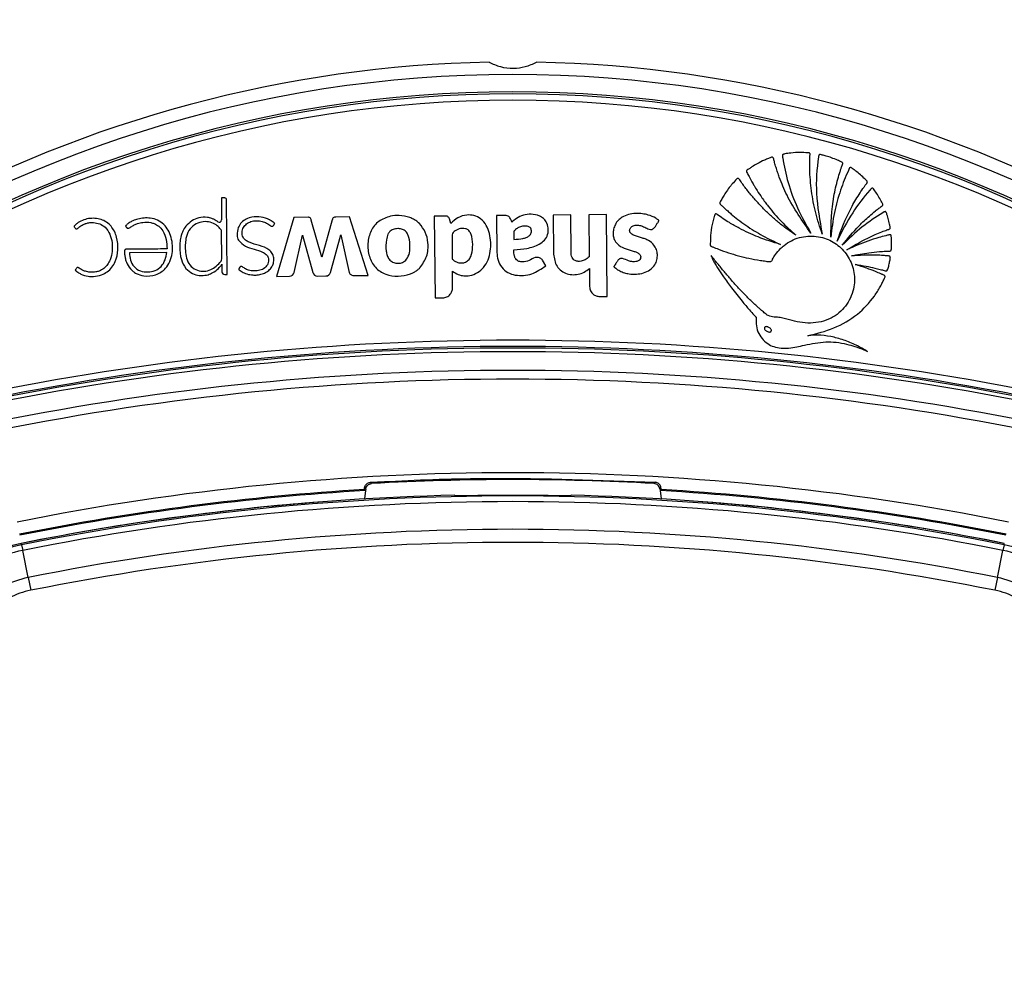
# Model space of a CAD drawing. Header units: millimetres. Extents: x 20 to 26059, y 28 to 17777.
# Tile 64 of 90: x 9019 to 9177, y 13317 to 13471. Entities that reach past the tile are written whole.
import ezdxf

# ---------------------------------------------------------------- set-up
doc = ezdxf.new("R2010")
doc.units = ezdxf.units.MM
doc.header["$LTSCALE"] = 2
doc.layers.add('COMPONENT_GEOMETRY', color=7, linetype='Continuous')
doc.styles.add('SLDTEXTSTYLE0', font='TXT', dxfattribs={"width": 0.75})
doc.dimstyles.new('SLDDIMSTYLE0', dxfattribs={"dimtxt": 150, "dimasz": 6.604, "dimexe": 0, "dimexo": 0.0625, "dimgap": 37.5, "dimtad": 0, "dimtih": 1, "dimtoh": 1, "dimdec": 0, "dimrnd": 1e-09, "dimzin": 12, "dimdsep": 46, "dimtxsty": 'SLDTEXTSTYLE0', "dimsah": 1, "dimcen": 0.09, "dimadec": 0, "dimazin": 3, "dimtfac": 1, "dimtdec": 0, "dimtofl": 0, "dimtmove": 0, "dimatfit": 3, "dimfxl": 1, "dimfrac": 2, "dimtolj": 1, "dimtzin": 12, "dimarcsym": 0})

# ---------------------------------------------------------------- blocks, each defined once
blk = doc.blocks.new('_D')
at = {"layer": 'COMPONENT_GEOMETRY', "color": 7}
for p, q in [((8742.94, 17777.25), (8697.24, 17777.25)), ((8697.24, 17777.25), (8697.24, 17539.12)), ((9453.98, 17777.25), (9499.68, 17777.25)), ((9499.68, 17777.25), (9499.68, 17539.12)), ((2197.17, 13286.24), (2197.17, 17567.56)), ((15999.75, 13309.49), (15999.75, 17567.56)), ((2197.17, 17561.21), (8625.04, 17561.21)), ((15999.75, 17561.21), (9571.88, 17561.21)), ((8697.24, 17539.12), (8742.94, 17539.12)), ((9499.68, 17539.12), (9453.98, 17539.12))]:
    blk.add_line(p, q, dxfattribs=at)
for points in [[(2197.17, 17561.21), (2203.77, 17560.19), (2203.77, 17562.22)], [(15999.75, 17561.21), (15993.15, 17562.22), (15993.15, 17560.19)]]:
    blk.add_solid(points, dxfattribs=at)
at = {"layer": 'COMPONENT_GEOMETRY', "color": 7, "char_height": 150, "attachment_point": 1, "style": 'SLDTEXTSTYLE0'}
for s, insert in [('22\'7.70"', (8742.94, 17732.48)), ('6901mm', (8689.29, 17508.06))]:
    blk.add_mtext(s, dxfattribs=dict(at, insert=insert))

msp = doc.modelspace()

# ---------------------------------------------------------------- linework, layer by layer
at = {"color": 7, "linetype": 'Continuous', "lineweight": 25}
for p, q in [((9051.71, 13442.61), (9051.74, 13439.08)), ((9052.26, 13442.61), (9051.71, 13442.61)), ((9052.66, 13430.34), (9052.55, 13442.33)), ((9063.33, 13439.5), (9060.54, 13430.04)), ((9065.62, 13439.52), (9063.33, 13439.5)), ((9067.85, 13433.11), (9066.13, 13439.05)), ((9069.48, 13439.08), (9067.85, 13433.11)), ((9072.26, 13439.58), (9070.08, 13439.56)), ((9075.28, 13430.17), (9072.26, 13439.58)), ((9087.62, 13439.72), (9085.87, 13439.7)), ((9085.87, 13439.7), (9085.99, 13426.57)), ((9088.54, 13438.53), (9088.31, 13439.25)), ((9095.86, 13439.79), (9095.91, 13433.89)), ((9107.75, 13439.89), (9104.93, 13439.87)), ((9104.93, 13439.87), (9104.98, 13433.87)), ((9107.8, 13433.89), (9107.75, 13439.89)), ((9113.49, 13439.94), (9110.66, 13439.92)), ((9110.66, 13439.92), (9110.72, 13433.18)), ((9113.6, 13426.81), (9113.49, 13439.94)), ((9051.79, 13432.87), (9051.75, 13437.38)), ((9063.39, 13430.66), (9064.72, 13436.66)), ((9064.72, 13436.66), (9066.39, 13430.65)), ((9069.21, 13430.67), (9070.86, 13436.69)), ((9070.86, 13436.69), (9072.23, 13430.63)), ((9042.96, 13433.88), (9036.96, 13433.83)), ((9051.81, 13431.98), (9051.8, 13431.97)), ((9051.8, 13431.97), (9051.81, 13430.77)), ((9103.75, 13431.73), (9103.24, 13432.61)), ((9110.74, 13431.31), (9110.76, 13428.4)), ((9052.25, 13430.34), (9052.66, 13430.34)), ((9060.54, 13430.04), (9062.65, 13430.06)), ((9067.13, 13430.09), (9068.48, 13430.1)), ((9073.02, 13430.15), (9075.28, 13430.17)), ((9088.79, 13428.2), (9088.77, 13430.88)), ((9085.99, 13426.57), (9087.2, 13426.58)), ((9112.4, 13426.8), (9113.6, 13426.81)), ((9074.83, 13395.66), (9074.66, 13394.32)), ((9074.68, 13395.83), (9074.83, 13395.66)), ((9074.86, 13395.92), (9074.83, 13395.66)), ((9089.19, 13394.85), (9089.12, 13394.92)), ((9107.8, 13394.92), (9107.73, 13394.85)), ((9122.06, 13395.92), (9122.09, 13395.66)), ((9122.24, 13395.83), (9122.09, 13395.66)), ((9122.09, 13395.66), (9122.26, 13394.32)), ((9019.67, 13386.97), (9019.62, 13387.19)), ((9019.67, 13386.97), (9019.85, 13386.07)), ((9177.25, 13386.97), (9177.07, 13386.07)), ((9177.25, 13386.97), (9177.3, 13387.19)), ((9020.72, 13381.71), (9019.85, 13386.07)), ((9176.2, 13381.71), (9177.07, 13386.07)), ((9020.72, 13381.71), (9021.13, 13379.67)), ((9176.2, 13381.71), (9175.79, 13379.67))]:
    msp.add_line(p, q, dxfattribs=at)
at = {"color": 7, "linetype": 'Continuous', "lineweight": 25, "flags": 128}
for points in [[(9075.62, 13396.99), (9075.65, 13396.95), (9075.77, 13396.82), (9075.8, 13396.79)], [(9121.3, 13396.99), (9121.27, 13396.95), (9121.15, 13396.82), (9121.12, 13396.79)], [(9074.86, 13395.92), (9074.77, 13396.02), (9074.69, 13396.1)], [(9122.06, 13395.92), (9122.15, 13396.02), (9122.23, 13396.1)]]:
    msp.add_lwpolyline(points, dxfattribs=at)
at = {"color": 7, "linetype": 'Continuous', "lineweight": 25}
for centre, radius, start, end in [((9098.46, 13264.43), 200, 91.0906, 118.9094), ((9098.46, 13264.43), 200, 61.0906, 88.9094), ((9098.46, 13264.43), 198, 20.8585, 159.1415), ((9098.46, 13264.43), 195.2, 21.1724, 158.8276), ((9052.26, 13442.32), 0.288, 0.5, 90.5), ((9051.36, 13439.08), 0.374, 234.5556, 0.5), ((9080.54, 13435.48), 4.22, 45.8724, 50.6271), ((9051.13, 13432.86), 0.662, 322.5879, 0.5), ((9048.56, 13433.83), 3.68, 263.1808, 269.4949), ((9052.24, 13430.77), 0.431, 180.5, 270.5), ((9062.64, 13430.83), 0.767, 270.5, 347.5348), ((9067.12, 13430.86), 0.766, 195.5361, 270.5), ((9068.47, 13430.87), 0.769, 270.5, 344.715), ((9080.4, 13434.65), 4.53, 297.806, 301.2072), ((9098.46, 12995.03), 424.76, 78.6328, 101.3672), ((9098.46, 12995.03), 423.76, 78.6328, 101.3672), ((9098.46, 12995.03), 423.51, 78.6328, 101.3672), ((9098.46, 12995.03), 422.92, 78.6328, 101.3672), ((9098.46, 12995.03), 419.92, 78.6328, 101.3672), ((9098.46, 12995.03), 418.51, 78.6328, 101.3672), ((9098.46, 12995.03), 403.5, 78.6328, 101.3672), ((9098.46, 12996.03), 401.4, 86.7638, 93.2362), ((9098.46, 12995.03), 401.5, 93.396, 101.3672), ((9098.46, 12995.03), 401.33, 93.3753, 101.3672), ((9098.46, 12995.03), 400, 91.3375, 101.3672), ((9098.46, 12995.03), 399.78, 78.6328, 101.3672), ((9098.46, 12995.03), 399.86, 89.2454, 90.7546), ((9098.46, 12995.03), 400, 78.6328, 88.6625), ((9098.46, 12995.03), 401.33, 78.6328, 86.6247), ((9098.46, 12995.03), 401.5, 78.6328, 86.604), ((9098.46, 12995.03), 400, 94.1474, 101.3672), ((9098.46, 12995.03), 398.86, 78.6328, 101.3672), ((9098.46, 12995.03), 400, 78.6328, 85.8526), ((9098.46, 12995.03), 394.42, 78.6328, 101.3672), ((9023.56, 13367.58), 20, 101.3672, 135), ((9023.56, 13367.58), 19.78, 101.3672, 135), ((9098.46, 12995.03), 392.33, 78.6328, 101.3672), ((9173.36, 13367.58), 19.78, 45, 78.6328), ((9023.56, 13367.58), 18.86, 101.3672, 135), ((9173.36, 13367.58), 18.86, 45, 78.6328), ((9023.56, 13367.58), 14.42, 101.3672, 135), ((9173.36, 13367.58), 14.42, 45, 78.6328), ((9023.56, 13367.58), 12.33, 101.3672, 135), ((9173.36, 13367.58), 12.33, 45, 78.6328)]:
    msp.add_arc(centre, radius, start, end, dxfattribs=at)
at = {"color": 8, "linetype": 'Continuous', "lineweight": 25}
for radius, start, end in [(194.87, 21.2097, 158.7903), (193.87, 21.3244, 158.6756)]:
    msp.add_arc((9098.46, 13264.43), radius, start, end, dxfattribs=at)
at = {"color": 7, "linetype": 'Continuous', "lineweight": 25}
for points, knots in [([(9094.65, 13464.4), (9095.24, 13464.13), (9096.42, 13463.59), (9098.49, 13463.35), (9100.55, 13463.61), (9101.68, 13464.13), (9102.27, 13464.4)], [0, 0, 0, 0, 0.25434, 0.510225, 0.74435, 1, 1, 1, 1]), ([(9146.27, 13436.99), (9144.89, 13438.95), (9142.9, 13441.77), (9141.47, 13445.22), (9140.93, 13446.73), (9140.68, 13447.51), (9140.44, 13448.22), (9140.36, 13448.73), (9140.26, 13449), (9140.2, 13449.11), (9140.08, 13449.16), (9139.83, 13449.11), (9139.43, 13448.92), (9138.64, 13448.62), (9137.76, 13448.17), (9136.93, 13447.69), (9136.41, 13447.31), (9136.08, 13447.14), (9135.96, 13446.98), (9135.93, 13446.85), (9136.08, 13446.52), (9136.39, 13445.98), (9136.77, 13445.27), (9137.21, 13444.52), (9137.73, 13443.67), (9138.47, 13442.55), (9139.72, 13440.86), (9141.49, 13438.8), (9143.08, 13437.35), (9143.87, 13436.63)], [0, 0, 0, 0, 0.226718, 0.326617, 0.352803, 0.378996, 0.4052, 0.423578, 0.427974, 0.432067, 0.43542, 0.439009, 0.45551, 0.47762, 0.518825, 0.549936, 0.567789, 0.580796, 0.58381, 0.586672, 0.592895, 0.616517, 0.647493, 0.669087, 0.698685, 0.742291, 0.796477, 0.898237, 1, 1, 1, 1]), ([(9148.1, 13436.81), (9147.9, 13437.37), (9147.5, 13438.5), (9147.03, 13440.22), (9146.65, 13441.97), (9146.36, 13443.73), (9146.17, 13445.51), (9146.08, 13447.29), (9146.11, 13448.6), (9146.11, 13449.4), (9146.16, 13449.63), (9146.12, 13449.76), (9146.07, 13449.81), (9145.96, 13449.87), (9145.44, 13449.87), (9144.46, 13449.94), (9143.23, 13449.85), (9142.33, 13449.73), (9141.91, 13449.65), (9141.78, 13449.6), (9141.73, 13449.55), (9141.7, 13449.48), (9141.69, 13449.37), (9141.71, 13449.26), (9141.73, 13449.16), (9141.74, 13449.1), (9141.74, 13449.07), (9141.75, 13449.06), (9141.75, 13449.06), (9141.75, 13449.05), (9141.75, 13449.05), (9141.75, 13449.05), (9141.75, 13449.05), (9141.96, 13447.72), (9142.57, 13445), (9144.03, 13440.91), (9145.51, 13438.32), (9146.27, 13436.99)], [0, 0, 0, 0, 0.057426, 0.114826, 0.172211, 0.229592, 0.286977, 0.344377, 0.401806, 0.412893, 0.421478, 0.424076, 0.425858, 0.427738, 0.436262, 0.474569, 0.523369, 0.554574, 0.56231, 0.564903, 0.567089, 0.56915, 0.572812, 0.576881, 0.580591, 0.582187, 0.582872, 0.58317, 0.5833, 0.583357, 0.583382, 0.583393, 0.583398, 0.583402, 0.713102, 0.851978, 1, 1, 1, 1]), ([(9149.46, 13436.32), (9149.53, 13438.51), (9149.62, 13441.66), (9150.44, 13445.14), (9150.87, 13446.62), (9151.12, 13447.34), (9151.24, 13447.77), (9151.39, 13448.05), (9151.38, 13448.22), (9151.3, 13448.33), (9151.02, 13448.47), (9150.43, 13448.72), (9149.62, 13449.05), (9148.8, 13449.32), (9148.22, 13449.47), (9147.89, 13449.56), (9147.72, 13449.59), (9147.61, 13449.57), (9147.54, 13449.48), (9147.52, 13449.38), (9147.51, 13449.3), (9147.5, 13449.24), (9147.5, 13449.22), (9147.49, 13449.21), (9147.49, 13449.21), (9147.49, 13449.2), (9147.49, 13449.2), (9147.49, 13449.2), (9147.49, 13449.2), (9147.21, 13447.28), (9146.93, 13443.09), (9147.69, 13438.99), (9148.1, 13436.81)], [0, 0, 0, 0, 0.225553, 0.324918, 0.368667, 0.38586, 0.403056, 0.414898, 0.417663, 0.420662, 0.427984, 0.450147, 0.487433, 0.517652, 0.539746, 0.549342, 0.553137, 0.557092, 0.560365, 0.563982, 0.567438, 0.568972, 0.56964, 0.569931, 0.570059, 0.570115, 0.57014, 0.57015, 0.570155, 0.570159, 0.77153, 1, 1, 1, 1]), ([(9150.48, 13435.7), (9151.15, 13437.5), (9152.13, 13440.1), (9153.74, 13442.79), (9154.49, 13443.93), (9154.87, 13444.47), (9155.09, 13444.8), (9155.28, 13445), (9155.33, 13445.15), (9155.33, 13445.22), (9155.3, 13445.29), (9155.22, 13445.39), (9155.04, 13445.56), (9154.64, 13445.95), (9154.06, 13446.48), (9153.39, 13446.99), (9152.98, 13447.32), (9152.76, 13447.46), (9152.68, 13447.49), (9152.6, 13447.5), (9152.54, 13447.47), (9152.44, 13447.38), (9152.38, 13447.24), (9152.33, 13447.11), (9152.31, 13447.06), (9152.3, 13447.04), (9152.3, 13447.03), (9152.3, 13447.03), (9152.3, 13447.02), (9152.3, 13447.02), (9152.3, 13447.02), (9152.3, 13447.02), (9151.82, 13446), (9150.95, 13443.79), (9149.94, 13440.21), (9149.62, 13437.65), (9149.46, 13436.32)], [0, 0, 0, 0, 0.221218, 0.318628, 0.361529, 0.378392, 0.39526, 0.406999, 0.409707, 0.412374, 0.415346, 0.417923, 0.427889, 0.443092, 0.483276, 0.518157, 0.540037, 0.544161, 0.547903, 0.550197, 0.552664, 0.555265, 0.565387, 0.569719, 0.571381, 0.572047, 0.572325, 0.572445, 0.572497, 0.57252, 0.57253, 0.572534, 0.572538, 0.702949, 0.845438, 1, 1, 1, 1]), ([(9143.87, 13436.63), (9143.39, 13436.96), (9142.44, 13437.61), (9141.08, 13438.67), (9139.77, 13439.81), (9138.53, 13441.01), (9137.34, 13442.28), (9136.25, 13443.62), (9135.35, 13444.73), (9134.93, 13445.51), (9134.69, 13445.73), (9134.63, 13445.76), (9134.55, 13445.76), (9134.45, 13445.72), (9134.12, 13445.44), (9133.79, 13444.99), (9133.23, 13444.34), (9132.74, 13443.69), (9132.33, 13443.05), (9132.06, 13442.59), (9131.89, 13442.27), (9131.72, 13442.03), (9131.64, 13441.83), (9131.67, 13441.71), (9131.78, 13441.53), (9132.09, 13441.3), (9132.48, 13440.93), (9132.97, 13440.49), (9133.65, 13439.9), (9134.62, 13439.12), (9136.26, 13437.92), (9138.52, 13436.5), (9140.44, 13435.6), (9141.4, 13435.15)], [0, 0, 0, 0, 0.05771, 0.11539, 0.173053, 0.230709, 0.288371, 0.346051, 0.403765, 0.431524, 0.433822, 0.435859, 0.437913, 0.441817, 0.446383, 0.480892, 0.497728, 0.531857, 0.561892, 0.573691, 0.585489, 0.597662, 0.603357, 0.606247, 0.609835, 0.624207, 0.643874, 0.663907, 0.689821, 0.734639, 0.787656, 0.89382, 1, 1, 1, 1]), ([(9151.31, 13435.06), (9152.19, 13436.12), (9153.54, 13437.77), (9155.4, 13439.51), (9156.49, 13440.41), (9157.15, 13440.96), (9157.57, 13441.21), (9157.76, 13441.39), (9157.8, 13441.45), (9157.82, 13441.5), (9157.82, 13441.56), (9157.78, 13441.66), (9157.69, 13441.85), (9157.45, 13442.3), (9157.09, 13442.96), (9156.64, 13443.61), (9156.37, 13444.01), (9156.25, 13444.15), (9156.2, 13444.19), (9156.15, 13444.2), (9156.09, 13444.2), (9155.98, 13444.15), (9155.89, 13444.04), (9155.81, 13443.93), (9155.77, 13443.89), (9155.76, 13443.87), (9155.75, 13443.87), (9155.75, 13443.86), (9155.75, 13443.86), (9155.75, 13443.86), (9155.75, 13443.86), (9155.75, 13443.86), (9154.74, 13442.73), (9152.73, 13440.15), (9151.26, 13437.25), (9150.48, 13435.7)], [0, 0, 0, 0, 0.181563, 0.281452, 0.336766, 0.368324, 0.39543, 0.400295, 0.402717, 0.404776, 0.406735, 0.41078, 0.419527, 0.434462, 0.477332, 0.519899, 0.538335, 0.541449, 0.544399, 0.546346, 0.548841, 0.551627, 0.562442, 0.56711, 0.56892, 0.56965, 0.569956, 0.570088, 0.570146, 0.570171, 0.570182, 0.570187, 0.57019, 0.771132, 1, 1, 1, 1]), ([(9028.48, 13431.35), (9028.43, 13431.27), (9028.36, 13431.18), (9028.29, 13431.09), (9028.27, 13431.07), (9028.27, 13431.06), (9028.28, 13431.05), (9028.29, 13431.03), (9028.32, 13430.99), (9028.43, 13430.84), (9028.67, 13430.71), (9028.94, 13430.54), (9029.45, 13430.26), (9030.21, 13430.04), (9031.35, 13429.99), (9032.43, 13430.19), (9033.44, 13430.74), (9034.2, 13431.47), (9034.87, 13432.66), (9035.2, 13434.34), (9035.05, 13436.01), (9034.58, 13437.27), (9034.05, 13438.1), (9033.33, 13438.77), (9032.42, 13439.21), (9031.42, 13439.38), (9030.4, 13439.33), (9029.41, 13439.06), (9028.69, 13438.65), (9028.29, 13438.29), (9028.15, 13438.13), (9028.1, 13438.08), (9028.09, 13438.06), (9028.09, 13438.04), (9028.1, 13438.01), (9028.11, 13437.99), (9028.11, 13437.98)], [0, 0, 0, 0, 0.013801, 0.016309, 0.016862, 0.017297, 0.017787, 0.018454, 0.020081, 0.026141, 0.044837, 0.05882, 0.072542, 0.129721, 0.171602, 0.236719, 0.286435, 0.336148, 0.387409, 0.481555, 0.579331, 0.627313, 0.67415, 0.720688, 0.769122, 0.817333, 0.866732, 0.916036, 0.964251, 0.986047, 0.993384, 0.994808, 0.995814, 0.996801, 0.998078, 1, 1, 1, 1]), ([(9043, 13434.44), (9042.98, 13434.44), (9042.95, 13434.44), (9042.92, 13434.44), (9042.9, 13434.44), (9042.9, 13434.44), (9042.89, 13434.44), (9042.89, 13434.44), (9042.89, 13434.44), (9042.89, 13434.44), (9042.89, 13434.44), (9042.89, 13434.44), (9042.27, 13434.43), (9041.03, 13434.42), (9039.31, 13434.41), (9037.92, 13434.38), (9037.02, 13434.42), (9036.56, 13434.4), (9036.35, 13434.38), (9036.27, 13434.33), (9036.2, 13434.24), (9036.16, 13434.08), (9036.16, 13433.86), (9036.21, 13433.5), (9036.27, 13432.97), (9036.5, 13432.15), (9036.94, 13431.39), (9037.54, 13430.81), (9038.23, 13430.36), (9039.46, 13429.99), (9041.2, 13430.16), (9043.09, 13431.34), (9044, 13433.68), (9043.86, 13435.86), (9043.25, 13437.45), (9042.51, 13438.41), (9041.5, 13439.13), (9040.71, 13439.29), (9040.3, 13439.38)], [0, 0, 0, 0, 0.0022778, 0.00328, 0.003721, 0.003915, 0.0040004, 0.0040379, 0.0040545, 0.0040617, 0.0040649, 0.0040663, 0.0040674, 0.0748783, 0.1456891, 0.1999427, 0.2323334, 0.2483307, 0.2525712, 0.2558751, 0.2590766, 0.2656947, 0.2732394, 0.2849482, 0.3069046, 0.3337078, 0.381844, 0.4043597, 0.4271405, 0.4751879, 0.547705, 0.6194581, 0.7172187, 0.8161622, 0.8630659, 0.9082, 0.9530456, 1, 1, 1, 1]), ([(9040.3, 13439.38), (9039.97, 13439.4), (9039.3, 13439.44), (9038.36, 13439.26), (9037.57, 13438.99), (9037.04, 13438.72), (9036.72, 13438.49), (9036.55, 13438.33), (9036.43, 13438.22), (9036.37, 13438.15), (9036.35, 13438.12), (9036.34, 13438.1), (9036.35, 13438.09), (9036.37, 13438.06), (9036.44, 13438), (9036.49, 13437.9), (9036.58, 13437.81), (9036.67, 13437.74), (9036.82, 13437.74), (9037.01, 13437.81), (9037.3, 13438.02), (9037.71, 13438.31), (9038.35, 13438.56), (9039.24, 13438.76), (9040.16, 13438.74), (9041.02, 13438.49), (9041.73, 13438.1), (9042.47, 13437.24), (9042.92, 13435.95), (9042.97, 13434.94), (9043, 13434.44)], [0, 0, 0, 0, 0.0707812, 0.1417783, 0.2011489, 0.2480873, 0.2665077, 0.2848694, 0.296733, 0.3021906, 0.3037849, 0.304972, 0.306025, 0.3072576, 0.311101, 0.3266854, 0.3300873, 0.3386591, 0.3488658, 0.3604428, 0.3810578, 0.4247693, 0.4664145, 0.5268756, 0.6175097, 0.6574913, 0.7165995, 0.7865659, 0.8925853, 1, 1, 1, 1]), ([(9051.15, 13438.78), (9050.97, 13438.9), (9050.66, 13439.12), (9050.09, 13439.37), (9049.26, 13439.55), (9048.12, 13439.51), (9046.91, 13438.99), (9046.32, 13438.4), (9046.03, 13438.11)], [0, 0, 0, 0, 0.116144, 0.197588, 0.324338, 0.564652, 0.784003, 1, 1, 1, 1]), ([(9054.68, 13431.49), (9054.61, 13431.41), (9054.54, 13431.33), (9054.5, 13431.22), (9054.5, 13431.2), (9054.51, 13431.16), (9054.54, 13431.12), (9054.66, 13431), (9055.01, 13430.79), (9055.63, 13430.44), (9056.45, 13430.26), (9057.3, 13430.23), (9058.07, 13430.34), (9058.83, 13430.61), (9059.46, 13431.07), (9059.9, 13431.67), (9060.12, 13432.33), (9060.14, 13433.03), (9059.9, 13433.75), (9059.16, 13434.53), (9057.81, 13435.02), (9056.49, 13435.32), (9055.59, 13435.81), (9055.1, 13436.34), (9054.98, 13437.12), (9055.21, 13437.89), (9055.74, 13438.5), (9056.45, 13438.87), (9057.25, 13438.99), (9058.05, 13438.93), (9058.81, 13438.68), (9059.34, 13438.37), (9059.64, 13438.11), (9059.78, 13438.06), (9059.87, 13438.06), (9059.98, 13438.09), (9060.08, 13438.19), (9060.15, 13438.33), (9060.22, 13438.43), (9060.27, 13438.49), (9060.27, 13438.51), (9060.27, 13438.52), (9060.27, 13438.53), (9060.24, 13438.56), (9060.17, 13438.63), (9059.98, 13438.76), (9059.77, 13438.91), (9059.58, 13439.03), (9059.5, 13439.08), (9059.46, 13439.1), (9059.44, 13439.11), (9059.43, 13439.11), (9059.43, 13439.11), (9059.43, 13439.11), (9059.43, 13439.11), (9059.43, 13439.11), (9059.01, 13439.34), (9058.08, 13439.63), (9056.77, 13439.62), (9055.7, 13439.28), (9054.89, 13438.73), (9054.58, 13438.17), (9054.43, 13437.88)], [0, 0, 0, 0, 0.01083, 0.011531, 0.012128, 0.013053, 0.015074, 0.017741, 0.031484, 0.057491, 0.093685, 0.119116, 0.147632, 0.17581, 0.203923, 0.229782, 0.253462, 0.2769, 0.303156, 0.330977, 0.388895, 0.451524, 0.474829, 0.496939, 0.525668, 0.553885, 0.580986, 0.608862, 0.637538, 0.665566, 0.693487, 0.721769, 0.731253, 0.7343, 0.737326, 0.740634, 0.746241, 0.75215, 0.757085, 0.759327, 0.75961, 0.759871, 0.760301, 0.760869, 0.764203, 0.770617, 0.785221, 0.791648, 0.794477, 0.795722, 0.796269, 0.79651, 0.796617, 0.796663, 0.796684, 0.796693, 0.7967, 0.84692, 0.89887, 0.932722, 0.965787, 1, 1, 1, 1]), ([(9066.13, 13439.05), (9066.11, 13439.13), (9066.07, 13439.26), (9065.95, 13439.42), (9065.79, 13439.51), (9065.68, 13439.52), (9065.62, 13439.52)], [0, 0, 0, 0, 0.3000962, 0.5583466, 0.7630865, 1, 1, 1, 1]), ([(9070.08, 13439.56), (9070, 13439.56), (9069.85, 13439.54), (9069.66, 13439.43), (9069.55, 13439.27), (9069.51, 13439.15), (9069.48, 13439.08)], [0, 0, 0, 0, 0.286326, 0.544838, 0.757768, 1, 1, 1, 1]), ([(9078.83, 13439.68), (9078.18, 13439.47), (9076.89, 13439.04), (9075.58, 13437.36), (9075.11, 13435.33), (9075.31, 13433.25), (9076.28, 13431.38), (9078.04, 13430.26), (9080.07, 13429.93), (9081.37, 13430.25), (9082.03, 13430.42)], [0, 0, 0, 0, 0.125115, 0.247908, 0.375235, 0.504206, 0.628862, 0.752358, 0.876174, 1, 1, 1, 1]), ([(9081.95, 13439.47), (9081.38, 13439.63), (9080.35, 13439.91), (9079.3, 13439.75), (9078.83, 13439.68)], [0, 0, 0, 0, 0.556174, 1, 1, 1, 1]), ([(9083.22, 13438.74), (9083, 13438.91), (9082.6, 13439.2), (9082.15, 13439.39), (9081.95, 13439.47)], [0, 0, 0, 0, 0.558522, 1, 1, 1, 1]), ([(9088.31, 13439.25), (9088.28, 13439.33), (9088.21, 13439.48), (9088.03, 13439.63), (9087.83, 13439.71), (9087.69, 13439.71), (9087.62, 13439.72)], [0, 0, 0, 0, 0.286382, 0.546973, 0.760274, 1, 1, 1, 1]), ([(9088.77, 13430.88), (9089.07, 13430.68), (9089.64, 13430.31), (9090.61, 13430.08), (9091.69, 13430.14), (9092.81, 13430.58), (9094.23, 13431.76), (9095.05, 13434.07), (9094.9, 13436.45), (9094.3, 13438.25), (9093.4, 13439.28), (9092.26, 13439.86), (9090.96, 13439.93), (9089.61, 13439.54), (9088.89, 13438.86), (9088.54, 13438.53)], [0, 0, 0, 0, 0.055258, 0.105084, 0.152353, 0.221467, 0.289225, 0.434772, 0.581097, 0.654681, 0.726143, 0.788399, 0.848465, 0.92497, 1, 1, 1, 1]), ([(9098.3, 13438.73), (9098.25, 13438.87), (9098.14, 13439.19), (9097.92, 13439.6), (9097.54, 13439.78), (9097.17, 13439.8), (9096.6, 13439.8), (9096.16, 13439.79), (9095.86, 13439.79)], [0, 0, 0, 0, 0.153808, 0.342505, 0.433346, 0.55862, 0.702766, 1, 1, 1, 1]), ([(9098.65, 13434.3), (9099.35, 13434.35), (9100.73, 13434.46), (9102.44, 13434.96), (9103.58, 13435.8), (9104.13, 13436.73), (9104.19, 13437.81), (9103.9, 13438.72), (9103.39, 13439.37), (9102.57, 13439.85), (9101.45, 13440.09), (9100.15, 13439.9), (9099.1, 13439.4), (9098.55, 13438.93), (9098.3, 13438.73)], [0, 0, 0, 0, 0.143245, 0.2863, 0.358562, 0.42973, 0.501653, 0.57333, 0.62118, 0.668883, 0.765222, 0.851094, 0.934425, 1, 1, 1, 1]), ([(9120.79, 13437.58), (9120.94, 13437.67), (9121.22, 13437.82), (9121.44, 13438.26), (9121.64, 13438.57), (9121.81, 13438.79), (9121.87, 13438.91), (9121.88, 13438.98), (9121.88, 13439.01), (9121.85, 13439.06), (9121.68, 13439.16), (9121.19, 13439.54), (9120.32, 13439.87), (9119.21, 13440.11), (9118.14, 13440.17), (9117.01, 13440), (9116.06, 13439.61), (9115.34, 13439.05), (9114.88, 13438.38), (9114.6, 13437.62), (9114.52, 13436.88), (9114.62, 13436.23), (9114.85, 13435.68), (9115.16, 13435.29), (9115.72, 13434.82), (9116.63, 13434.4), (9117.66, 13434.14), (9118.41, 13433.88), (9118.79, 13433.63), (9118.97, 13433.31), (9118.98, 13433.02), (9118.87, 13432.75), (9118.62, 13432.51), (9118.21, 13432.38), (9117.64, 13432.36), (9116.91, 13432.52), (9116.34, 13432.85), (9115.86, 13432.91), (9115.64, 13432.88), (9115.44, 13432.77), (9115.35, 13432.65), (9115.3, 13432.58)], [0, 0, 0, 0, 0.0226997, 0.0437807, 0.0651433, 0.0741256, 0.0817262, 0.0833343, 0.0846311, 0.0858322, 0.0903955, 0.1114956, 0.1724595, 0.2156944, 0.2679123, 0.3200274, 0.3712169, 0.4083671, 0.4448357, 0.4819066, 0.5187018, 0.5458623, 0.5728848, 0.5991847, 0.6140136, 0.6735535, 0.7353984, 0.7604841, 0.7834074, 0.7960694, 0.8098205, 0.8226733, 0.8348023, 0.8565729, 0.8796379, 0.9131136, 0.9588213, 0.9692333, 0.9789764, 0.9887696, 1, 1, 1, 1]), ([(9141.4, 13435.15), (9140.2, 13435.52), (9137.92, 13436.22), (9135.22, 13437.5), (9133.38, 13438.54), (9132.19, 13439.28), (9131.51, 13439.77), (9131.13, 13440.04), (9131.04, 13440.05), (9130.98, 13440.05), (9130.91, 13440), (9130.86, 13439.92), (9130.82, 13439.79), (9130.76, 13439.56), (9130.65, 13439.22), (9130.43, 13438.35), (9130.18, 13437.03), (9130.15, 13435.83), (9130.14, 13435.23)], [0, 0, 0, 0, 0.229182, 0.431712, 0.540852, 0.613251, 0.685771, 0.694462, 0.697028, 0.701156, 0.704891, 0.711452, 0.718649, 0.729129, 0.755851, 0.782573, 0.891294, 1, 1, 1, 1]), ([(9152.06, 13434.3), (9152.97, 13434.86), (9154.45, 13435.75), (9156.35, 13436.65), (9157.58, 13437.15), (9158.29, 13437.43), (9158.71, 13437.56), (9158.88, 13437.61), (9158.94, 13437.66), (9158.97, 13437.69), (9159, 13437.74), (9159.01, 13437.82), (9158.98, 13437.95), (9158.94, 13438.15), (9158.88, 13438.48), (9158.75, 13439.02), (9158.59, 13439.62), (9158.44, 13440.1), (9158.35, 13440.31), (9158.3, 13440.39), (9158.23, 13440.42), (9158.15, 13440.43), (9158.05, 13440.39), (9157.95, 13440.34), (9157.87, 13440.28), (9157.82, 13440.25), (9157.8, 13440.24), (9157.79, 13440.23), (9157.79, 13440.23), (9157.79, 13440.23), (9157.79, 13440.23), (9157.79, 13440.23), (9157.79, 13440.23), (9156.65, 13439.54), (9154.35, 13437.98), (9152.35, 13436.06), (9151.31, 13435.06)], [0, 0, 0, 0, 0.165667, 0.266279, 0.325785, 0.370092, 0.385201, 0.394149, 0.396289, 0.398331, 0.400329, 0.404851, 0.409546, 0.422041, 0.435842, 0.460922, 0.507787, 0.532654, 0.538534, 0.542969, 0.546556, 0.550022, 0.555764, 0.56218, 0.567863, 0.570218, 0.571206, 0.57163, 0.571814, 0.571894, 0.57193, 0.571945, 0.571952, 0.571957, 0.777413, 1, 1, 1, 1]), ([(9028.11, 13437.98), (9028.13, 13437.93), (9028.19, 13437.84), (9028.29, 13437.74), (9028.38, 13437.68), (9028.45, 13437.65), (9028.52, 13437.65), (9028.74, 13437.74), (9029.01, 13438.07), (9029.45, 13438.3), (9029.76, 13438.43), (9030.05, 13438.54), (9030.51, 13438.66), (9031.29, 13438.7), (9032.21, 13438.5), (9033.2, 13437.9), (9033.91, 13436.8), (9034.31, 13435), (9034.19, 13433.25), (9033.49, 13431.91), (9032.89, 13431.26), (9032.21, 13430.89), (9031.45, 13430.71), (9030.7, 13430.66), (9029.99, 13430.8), (9029.4, 13431.03), (9029.06, 13431.25), (9028.82, 13431.42), (9028.72, 13431.45), (9028.63, 13431.45), (9028.55, 13431.42), (9028.51, 13431.38), (9028.48, 13431.35)], [0, 0, 0, 0, 0.008624, 0.018953, 0.02374, 0.027843, 0.031655, 0.035641, 0.067719, 0.10168, 0.11926, 0.12583, 0.156243, 0.20015, 0.258125, 0.315789, 0.394168, 0.474602, 0.631312, 0.681431, 0.730794, 0.78158, 0.812629, 0.864562, 0.909188, 0.93568, 0.971569, 0.978811, 0.985365, 0.989607, 0.994273, 1, 1, 1, 1]), ([(9046.03, 13438.11), (9045.85, 13437.84), (9045.52, 13437.36), (9045.34, 13436.81), (9045.27, 13436.57)], [0, 0, 0, 0, 0.561458, 1, 1, 1, 1]), ([(9051.75, 13437.38), (9051.63, 13437.54), (9051.34, 13437.95), (9050.65, 13438.5), (9049.65, 13438.85), (9048.49, 13438.81), (9047.33, 13438.38), (9046.43, 13437.4), (9046, 13436.22), (9045.88, 13434.62), (9045.98, 13433.03), (9046.76, 13431.55), (9047.83, 13430.95), (9048.96, 13430.8), (9050.4, 13431.13), (9051.15, 13431.93), (9051.66, 13432.46)], [0, 0, 0, 0, 0.034153, 0.084197, 0.146831, 0.209046, 0.277499, 0.350173, 0.426189, 0.485064, 0.62209, 0.689836, 0.758159, 0.819726, 0.880121, 1, 1, 1, 1]), ([(9054.43, 13437.88), (9054.32, 13437.47), (9054.18, 13436.92), (9054.28, 13436.22), (9054.4, 13435.97), (9054.46, 13435.85)], [0, 0, 0, 0, 0.599205, 0.809031, 1, 1, 1, 1]), ([(9079.99, 13437.7), (9079.75, 13437.68), (9079.26, 13437.64), (9078.71, 13437.25), (9078.42, 13436.79), (9078.27, 13436.36), (9078.09, 13435.46), (9078.05, 13434.44), (9078.29, 13433.39), (9078.6, 13432.74), (9079.17, 13432.28), (9079.88, 13432.11), (9080.63, 13432.16), (9081.03, 13432.42), (9081.24, 13432.55)], [0, 0, 0, 0, 0.081417, 0.162242, 0.213218, 0.264533, 0.315638, 0.520136, 0.601386, 0.678843, 0.757651, 0.838975, 0.920888, 1, 1, 1, 1]), ([(9081.24, 13432.55), (9081.46, 13432.87), (9081.93, 13433.52), (9081.97, 13434.86), (9081.92, 13435.99), (9081.6, 13436.88), (9081.2, 13437.37), (9080.62, 13437.66), (9080.2, 13437.69), (9079.99, 13437.7)], [0, 0, 0, 0, 0.177978, 0.367099, 0.611568, 0.706367, 0.804228, 0.900756, 1, 1, 1, 1]), ([(9083.55, 13431.4), (9083.96, 13431.99), (9084.82, 13433.19), (9084.94, 13435.29), (9084.55, 13437.16), (9083.83, 13438.06), (9083.48, 13438.51)], [0, 0, 0, 0, 0.274692, 0.559989, 0.783639, 1, 1, 1, 1]), ([(9091.28, 13437.48), (9091.14, 13437.56), (9090.85, 13437.72), (9090.34, 13437.74), (9089.85, 13437.66), (9089.42, 13437.47), (9089.07, 13437.23), (9088.72, 13436.92), (9088.72, 13436.32), (9088.73, 13434.98), (9088.74, 13433.77), (9088.75, 13432.82)], [0, 0, 0, 0, 0.0697682, 0.1420933, 0.215677, 0.285558, 0.3440214, 0.4047267, 0.4769931, 0.5880132, 1, 1, 1, 1]), ([(9088.75, 13432.82), (9088.89, 13432.69), (9089.15, 13432.45), (9089.66, 13432.24), (9090.19, 13432.16), (9090.79, 13432.24), (9091.36, 13432.59), (9091.89, 13433.45), (9092.07, 13434.78), (9091.99, 13436.07), (9091.71, 13437.03), (9091.42, 13437.33), (9091.28, 13437.48)], [0, 0, 0, 0, 0.067035, 0.13386, 0.200695, 0.268057, 0.355259, 0.441722, 0.633831, 0.8463, 0.924415, 1, 1, 1, 1]), ([(9099.25, 13437.8), (9099.1, 13437.69), (9098.9, 13437.56), (9098.7, 13437.37), (9098.56, 13437.11), (9098.65, 13436.62), (9098.64, 13436.2), (9098.64, 13435.97)], [0, 0, 0, 0, 0.256542, 0.334859, 0.397753, 0.663702, 1, 1, 1, 1]), ([(9098.64, 13435.97), (9099.12, 13435.99), (9099.8, 13436.02), (9100.62, 13436.25), (9101.05, 13436.47), (9101.32, 13436.75), (9101.44, 13437.03), (9101.46, 13437.33), (9101.41, 13437.62), (9101.26, 13437.87), (9100.95, 13438.06), (9100.46, 13438.13), (9099.84, 13438.08), (9099.44, 13437.89), (9099.25, 13437.8)], [0, 0, 0, 0, 0.235346, 0.328382, 0.417623, 0.466597, 0.514368, 0.562572, 0.611927, 0.656748, 0.699407, 0.787981, 0.894127, 1, 1, 1, 1]), ([(9115.3, 13432.58), (9115.22, 13432.46), (9115.08, 13432.25), (9114.93, 13431.99), (9114.82, 13431.84), (9114.77, 13431.74), (9114.71, 13431.67), (9114.68, 13431.62), (9114.67, 13431.59), (9114.68, 13431.57), (9114.7, 13431.54), (9114.74, 13431.49), (9114.82, 13431.44), (9114.89, 13431.39), (9114.93, 13431.35), (9114.95, 13431.34), (9114.95, 13431.34), (9114.95, 13431.34), (9114.96, 13431.34), (9114.96, 13431.34), (9114.96, 13431.34), (9114.96, 13431.34), (9115.16, 13431.17), (9115.61, 13430.89), (9116.35, 13430.6), (9117.61, 13430.32), (9119.07, 13430.39), (9120.48, 13431.02), (9121.23, 13431.79), (9121.61, 13432.67), (9121.69, 13433.52), (9121.53, 13434.35), (9121.08, 13435.18), (9120.4, 13435.74), (9119.67, 13436.04), (9118.86, 13436.31), (9118.05, 13436.51), (9117.43, 13436.87), (9117.24, 13437.14), (9117.19, 13437.37), (9117.22, 13437.59), (9117.31, 13437.79), (9117.45, 13437.96), (9117.66, 13438.11), (9118.05, 13438.24), (9118.63, 13438.26), (9119.31, 13438.09), (9119.85, 13437.8), (9120.34, 13437.54), (9120.64, 13437.57), (9120.79, 13437.58)], [0, 0, 0, 0, 0.02143, 0.03659, 0.04326, 0.048501, 0.053298, 0.055333, 0.05669, 0.057715, 0.059018, 0.061584, 0.067097, 0.072439, 0.074302, 0.07497, 0.07523, 0.075338, 0.075384, 0.075404, 0.075412, 0.075416, 0.075419, 0.1135, 0.151621, 0.189735, 0.300253, 0.355325, 0.410289, 0.451884, 0.492381, 0.532415, 0.57238, 0.627014, 0.65651, 0.685842, 0.751173, 0.776718, 0.787318, 0.798385, 0.809042, 0.81935, 0.82972, 0.840316, 0.856548, 0.889057, 0.921959, 0.957473, 0.978568, 1, 1, 1, 1]), ([(9045.27, 13436.57), (9045.2, 13436.25), (9045.07, 13435.67), (9045.05, 13435.08), (9045.04, 13434.82)], [0, 0, 0, 0, 0.553981, 1, 1, 1, 1]), ([(9054.46, 13435.85), (9054.81, 13435.49), (9055.5, 13434.77), (9056.95, 13434.41), (9058.11, 13434.09), (9058.9, 13433.61), (9059.24, 13433.13), (9059.31, 13432.65), (9059.26, 13432.24), (9059.1, 13431.86), (9058.75, 13431.41), (9058.1, 13431.02), (9057.27, 13430.88), (9056.59, 13430.91), (9055.99, 13431.05), (9055.48, 13431.26), (9055.14, 13431.56), (9054.9, 13431.62), (9054.82, 13431.61), (9054.76, 13431.58), (9054.71, 13431.55), (9054.69, 13431.51), (9054.68, 13431.49)], [0, 0, 0, 0, 0.124778, 0.249542, 0.369694, 0.4284, 0.481224, 0.514871, 0.548895, 0.583537, 0.618609, 0.693311, 0.768512, 0.830409, 0.866112, 0.922934, 0.969973, 0.977732, 0.984778, 0.989397, 0.994335, 1, 1, 1, 1]), ([(9130.14, 13435.23), (9130.13, 13435.16), (9130.13, 13435.07), (9130.16, 13434.96), (9130.22, 13434.89), (9130.36, 13434.82), (9130.77, 13434.67), (9131.66, 13434.29), (9133.57, 13433.62), (9135.82, 13433.02), (9137.84, 13432.62), (9138.99, 13432.52), (9139.57, 13432.35), (9139.94, 13432.45), (9140.05, 13432.62), (9140.24, 13432.98), (9140.62, 13433.66), (9141.16, 13434.28), (9141.66, 13434.75), (9142.21, 13435.21), (9143.5, 13436.04), (9145.75, 13436.66), (9148.43, 13436.34), (9150.71, 13435.12), (9152.42, 13433.18), (9153.34, 13430.69), (9153.27, 13427.85), (9151.99, 13425.14), (9149.52, 13423.04), (9146.2, 13422.32), (9143.64, 13422.79), (9141.99, 13423.3), (9141.16, 13423.47), (9140.31, 13423.49), (9139.45, 13423.64), (9138.81, 13424.21), (9138.32, 13424.61), (9138, 13424.89), (9137.86, 13425.01), (9137.8, 13425.07), (9137.77, 13425.09), (9137.76, 13425.1), (9137.75, 13425.11), (9137.75, 13425.11), (9137.75, 13425.11), (9137.32, 13425.49), (9136.48, 13426.29), (9135.27, 13427.52), (9134.09, 13428.8), (9132.95, 13430.1), (9131.84, 13431.43), (9130.95, 13432.52), (9130.44, 13433.17), (9130.28, 13433.36)], [0, 0, 0, 0, 0.0032966, 0.0044508, 0.0060127, 0.0076363, 0.0119341, 0.0277509, 0.0558597, 0.112253, 0.1432712, 0.1581401, 0.1693379, 0.1728137, 0.1760335, 0.1791851, 0.193339, 0.2142755, 0.2199719, 0.2268437, 0.2499978, 0.2958207, 0.3397938, 0.3804541, 0.4219633, 0.4652446, 0.5095626, 0.5594472, 0.6094064, 0.6653695, 0.7217958, 0.7365556, 0.751316, 0.7635258, 0.7793182, 0.7926307, 0.8053556, 0.8110719, 0.813587, 0.8146937, 0.8151806, 0.8153948, 0.8154891, 0.8155306, 0.8155488, 0.8155631, 0.8441793, 0.8728415, 0.9015416, 0.9302542, 0.9589401, 0.9875496, 1, 1, 1, 1]), ([(9152.78, 13433.33), (9153.71, 13433.51), (9155.2, 13433.81), (9157.03, 13434), (9158.1, 13434.07), (9158.67, 13434.09), (9158.96, 13434.08), (9159.09, 13434.13), (9159.14, 13434.19), (9159.16, 13434.24), (9159.18, 13434.37), (9159.22, 13434.63), (9159.23, 13435.15), (9159.21, 13435.72), (9159.19, 13436.21), (9159.17, 13436.46), (9159.15, 13436.57), (9159.13, 13436.62), (9159.1, 13436.66), (9159.04, 13436.7), (9158.93, 13436.71), (9158.68, 13436.66), (9158.08, 13436.51), (9156.94, 13436.21), (9154.83, 13435.54), (9153.16, 13434.8), (9152.06, 13434.3)], [0, 0, 0, 0, 0.173667, 0.277701, 0.336774, 0.369433, 0.380571, 0.39028, 0.392921, 0.395812, 0.399929, 0.415801, 0.444961, 0.493447, 0.520917, 0.534753, 0.538746, 0.542045, 0.544886, 0.547523, 0.554857, 0.563491, 0.595044, 0.666572, 0.779172, 1, 1, 1, 1]), ([(9045.04, 13434.82), (9045.06, 13434.1), (9045.09, 13432.84), (9045.73, 13431.76), (9046, 13431.3)], [0, 0, 0, 0, 0.57172, 1, 1, 1, 1]), ([(9103.24, 13432.61), (9103.18, 13432.68), (9103.08, 13432.83), (9102.85, 13432.99), (9102.6, 13433.08), (9102.04, 13433.12), (9101.32, 13432.65), (9100.46, 13432.36), (9099.72, 13432.34), (9099.22, 13432.51), (9098.89, 13432.86), (9098.62, 13433.45), (9098.64, 13433.95), (9098.65, 13434.3)], [0, 0, 0, 0, 0.0436933, 0.0870346, 0.1308048, 0.1738715, 0.3477028, 0.520641, 0.6094307, 0.6979038, 0.7620469, 0.8374717, 1, 1, 1, 1]), ([(9036.96, 13433.83), (9036.99, 13433.43), (9037.05, 13432.63), (9037.64, 13431.53), (9038.69, 13430.84), (9039.91, 13430.68), (9041.1, 13430.91), (9042.11, 13431.59), (9042.75, 13432.66), (9042.89, 13433.47), (9042.96, 13433.88)], [0, 0, 0, 0, 0.124213, 0.247775, 0.374538, 0.501893, 0.623019, 0.743733, 0.871569, 1, 1, 1, 1]), ([(9095.91, 13433.89), (9095.94, 13433.46), (9096.01, 13432.61), (9096.62, 13431.45), (9097.61, 13430.59), (9099.28, 13430.06), (9101.57, 13430.24), (9103.03, 13431.23), (9103.75, 13431.73)], [0, 0, 0, 0, 0.123195, 0.246585, 0.369687, 0.493446, 0.748629, 1, 1, 1, 1]), ([(9104.98, 13433.87), (9105.06, 13433.18), (9105.17, 13432.14), (9106.01, 13431.03), (9106.9, 13430.48), (9107.92, 13430.27), (9108.94, 13430.34), (9109.94, 13430.66), (9110.47, 13431.09), (9110.74, 13431.31)], [0, 0, 0, 0, 0.248853, 0.373701, 0.498954, 0.624139, 0.749801, 0.874639, 1, 1, 1, 1]), ([(9110.72, 13433.18), (9110.51, 13433.01), (9110.12, 13432.69), (9109.49, 13432.46), (9108.93, 13432.41), (9108.5, 13432.52), (9108.16, 13432.76), (9107.93, 13433.08), (9107.83, 13433.49), (9107.81, 13433.77), (9107.8, 13433.89)], [0, 0, 0, 0, 0.20075, 0.371353, 0.491267, 0.615204, 0.694596, 0.793687, 0.904539, 1, 1, 1, 1]), ([(9130.28, 13433.36), (9130.39, 13433.06), (9130.57, 13432.56), (9131.01, 13431.89), (9131.54, 13431.04), (9132.39, 13429.78), (9133.65, 13428.04), (9135.04, 13426.27), (9136.26, 13424.83), (9136.96, 13424.03), (9137.3, 13423.68), (9137.39, 13423.57), (9137.44, 13423.51), (9137.47, 13423.48), (9137.49, 13423.46), (9137.52, 13423.43), (9137.51, 13423.37), (9137.5, 13423.28), (9137.47, 13423.11), (9137.47, 13422.88), (9137.47, 13422.65), (9137.48, 13422.51), (9137.48, 13422.45), (9137.48, 13422.42), (9137.49, 13422.41), (9137.49, 13422.4), (9137.49, 13422.4), (9137.49, 13422.4), (9137.49, 13422.4), (9137.52, 13421.97), (9137.73, 13421.13), (9138.38, 13420.04), (9139.27, 13419.22), (9140.7, 13418.52), (9142.8, 13418.41), (9145.52, 13419.09), (9148.07, 13419.56), (9150.34, 13419.5), (9151.9, 13419.21), (9153.22, 13418.83), (9154.3, 13418.45), (9154.99, 13418.16), (9155.35, 13417.98), (9155.38, 13417.97)], [0, 0, 0, 0, 0.02822, 0.047024, 0.072189, 0.117124, 0.182915, 0.263094, 0.318189, 0.351119, 0.358364, 0.361518, 0.363967, 0.364769, 0.365681, 0.366458, 0.368426, 0.370883, 0.374355, 0.383843, 0.39149, 0.394855, 0.396335, 0.396987, 0.397274, 0.3974, 0.397455, 0.39748, 0.39749, 0.397499, 0.435527, 0.473257, 0.509719, 0.541957, 0.613525, 0.690941, 0.79256, 0.84284, 0.893244, 0.933507, 0.964789, 0.996041, 1, 1, 1, 1]), ([(9153.4, 13431.94), (9153.98, 13431.85), (9155.03, 13431.7), (9156.36, 13431.42), (9157.23, 13431.2), (9157.73, 13431.07), (9158.04, 13430.99), (9158.25, 13430.9), (9158.41, 13430.9), (9158.46, 13430.92), (9158.5, 13430.96), (9158.65, 13431.19), (9158.75, 13431.68), (9158.87, 13432.25), (9158.96, 13432.69), (9159.01, 13432.93), (9159.02, 13433.09), (9159.01, 13433.17), (9158.98, 13433.23), (9158.91, 13433.27), (9158.77, 13433.31), (9158.43, 13433.33), (9157.73, 13433.41), (9155.8, 13433.48), (9154.09, 13433.39), (9152.78, 13433.33)], [0, 0, 0, 0, 0.1276982, 0.2301601, 0.2967053, 0.322542, 0.3418764, 0.3671977, 0.3710425, 0.374711, 0.3786695, 0.3834915, 0.4343046, 0.4854788, 0.5104056, 0.5314642, 0.5387016, 0.5445657, 0.5490734, 0.5540755, 0.5600707, 0.5802081, 0.62816, 0.7140571, 1, 1, 1, 1]), ([(9046, 13431.3), (9046.34, 13430.99), (9046.96, 13430.43), (9047.77, 13430.26), (9048.13, 13430.18)], [0, 0, 0, 0, 0.5567579, 1, 1, 1, 1]), ([(9050.34, 13430.63), (9050.65, 13430.84), (9051.21, 13431.21), (9051.62, 13431.74), (9051.81, 13431.98)], [0, 0, 0, 0, 0.556875, 1, 1, 1, 1]), ([(9082.75, 13430.78), (9082.91, 13430.88), (9083.19, 13431.06), (9083.44, 13431.29), (9083.55, 13431.4)], [0, 0, 0, 0, 0.561208, 1, 1, 1, 1]), ([(9145.79, 13420.5), (9147.2, 13420.86), (9150.03, 13421.56), (9153.75, 13423.74), (9156.09, 13426.23), (9157.26, 13428.07), (9157.69, 13428.91), (9157.89, 13429.32), (9158.01, 13429.6), (9158.13, 13429.82), (9158.18, 13429.99), (9158.16, 13430.09), (9158.1, 13430.18), (9157.97, 13430.26), (9157.8, 13430.33), (9157.65, 13430.38), (9157.25, 13430.54), (9156.47, 13430.89), (9155.1, 13431.41), (9154.02, 13431.74), (9153.4, 13431.94)], [0, 0, 0, 0, 0.202229, 0.40583, 0.591312, 0.672977, 0.708933, 0.723066, 0.737203, 0.751346, 0.758346, 0.76153, 0.764796, 0.773005, 0.782354, 0.789655, 0.796108, 0.841429, 0.909394, 1, 1, 1, 1]), ([(9048.53, 13430.16), (9048.89, 13430.18), (9049.52, 13430.23), (9050.09, 13430.51), (9050.34, 13430.63)], [0, 0, 0, 0, 0.558316, 1, 1, 1, 1]), ([(9072.23, 13430.63), (9072.25, 13430.6), (9072.28, 13430.51), (9072.4, 13430.38), (9072.55, 13430.25), (9072.78, 13430.16), (9072.94, 13430.15), (9073.02, 13430.15)], [0, 0, 0, 0, 0.123461, 0.278128, 0.520216, 0.746513, 1, 1, 1, 1]), ([(9082.03, 13430.42), (9082.12, 13430.46), (9082.29, 13430.53), (9082.45, 13430.61), (9082.52, 13430.64)], [0, 0, 0, 0, 0.563954, 1, 1, 1, 1]), ([(9087.2, 13426.58), (9087.44, 13426.61), (9087.91, 13426.68), (9088.43, 13427.11), (9088.74, 13427.64), (9088.78, 13428.01), (9088.79, 13428.2)], [0, 0, 0, 0, 0.283705, 0.557917, 0.775026, 1, 1, 1, 1]), ([(9110.76, 13428.4), (9110.8, 13428.16), (9110.86, 13427.69), (9111.3, 13427.17), (9111.83, 13426.85), (9112.21, 13426.82), (9112.4, 13426.8)], [0, 0, 0, 0, 0.283705, 0.557917, 0.775026, 1, 1, 1, 1]), ([(9138.84, 13421.83), (9138.83, 13421.81), (9138.81, 13421.76), (9138.81, 13421.67), (9138.83, 13421.59), (9138.9, 13421.47), (9139.02, 13421.35), (9139.2, 13421.22), (9139.4, 13421.14), (9139.61, 13421.09), (9139.76, 13421.11), (9139.86, 13421.17), (9139.9, 13421.22), (9139.91, 13421.24)], [0, 0, 0, 0, 0.054064, 0.106543, 0.161595, 0.221254, 0.354546, 0.500182, 0.645922, 0.779485, 0.893724, 0.946168, 1, 1, 1, 1]), ([(9139.91, 13421.24), (9139.92, 13421.27), (9139.95, 13421.32), (9139.94, 13421.44), (9139.88, 13421.58), (9139.73, 13421.73), (9139.55, 13421.85), (9139.35, 13421.94), (9139.15, 13421.98), (9138.99, 13421.96), (9138.89, 13421.9), (9138.86, 13421.86), (9138.84, 13421.83)], [0, 0, 0, 0, 0.054152, 0.106755, 0.220928, 0.354231, 0.499771, 0.645409, 0.778973, 0.893409, 0.946014, 1, 1, 1, 1]), ([(9155.38, 13417.97), (9154.77, 13418.32), (9153.53, 13419.03), (9151.55, 13419.85), (9149.47, 13420.43), (9147.7, 13420.62), (9146.47, 13420.6), (9145.96, 13420.53), (9145.79, 13420.5)], [0, 0, 0, 0, 0.209784, 0.422933, 0.635761, 0.846744, 0.951153, 1, 1, 1, 1]), ([(9074.69, 13396.1), (9074.71, 13396.2), (9074.74, 13396.36), (9074.91, 13396.65), (9075.14, 13396.85), (9075.39, 13396.96), (9075.56, 13396.98), (9075.62, 13396.99)], [0, 0, 0, 0, 0.304041, 0.505623, 0.708168, 0.890585, 1, 1, 1, 1]), ([(9074.86, 13395.92), (9074.89, 13396.04), (9074.95, 13396.28), (9075.18, 13396.55), (9075.47, 13396.74), (9075.69, 13396.77), (9075.8, 13396.79)], [0, 0, 0, 0, 0.270486, 0.513639, 0.75682, 1, 1, 1, 1]), ([(9075.62, 13396.99), (9076.63, 13397.04), (9082.97, 13397.39), (9098.2, 13397.87), (9112.42, 13397.33), (9121.3, 13396.99)], [0, 0, 0, 0, 0.0665244, 0.4166659, 1, 1, 1, 1]), ([(9122.06, 13395.92), (9122.03, 13396.04), (9121.97, 13396.28), (9121.74, 13396.55), (9121.46, 13396.74), (9121.23, 13396.77), (9121.12, 13396.79)], [0, 0, 0, 0, 0.270486, 0.513639, 0.75682, 1, 1, 1, 1]), ([(9122.23, 13396.1), (9122.21, 13396.2), (9122.18, 13396.36), (9122.01, 13396.65), (9121.78, 13396.85), (9121.53, 13396.96), (9121.36, 13396.98), (9121.3, 13396.99)], [0, 0, 0, 0, 0.304041, 0.505623, 0.708168, 0.890585, 1, 1, 1, 1]), ([(9074.68, 13395.83), (9074.68, 13395.85), (9074.67, 13395.89), (9074.69, 13396.05), (9074.69, 13396.1)], [0, 0, 0, 0, 0.649892, 1, 1, 1, 1]), ([(9093.19, 13394.86), (9092.74, 13394.85), (9091.85, 13394.84), (9090.65, 13394.83), (9089.74, 13394.83), (9089.27, 13394.84), (9089.22, 13394.85), (9089.19, 13394.85)], [0, 0, 0, 0, 0.217103, 0.434207, 0.651285, 0.868325, 1, 1, 1, 1]), ([(9107.73, 13394.85), (9107.67, 13394.85), (9107.57, 13394.83), (9106.86, 13394.83), (9105.83, 13394.83), (9104.72, 13394.85), (9104, 13394.85), (9103.73, 13394.86)], [0, 0, 0, 0, 0.217051, 0.434103, 0.651134, 0.868186, 1, 1, 1, 1]), ([(9122.24, 13395.83), (9122.25, 13395.85), (9122.25, 13395.89), (9122.23, 13396.05), (9122.23, 13396.1)], [0, 0, 0, 0, 0.649892, 1, 1, 1, 1])]:
    msp.add_open_spline(points, degree=3, knots=knots, dxfattribs=at)

# ---------------------------------------------------------------- dimensions: what is measured, and where the dimension line sits
at = {"layer": 'COMPONENT_GEOMETRY', "color": 7}
dim = msp.add_linear_dim(base=(2197.17, 17561.21), p1=(15999.75, 13306.95), p2=(2197.17, 13283.7), dimstyle='SLDDIMSTYLE0', dxfattribs=at)
dim.commit()
dim.dimension.update_dxf_attribs({"geometry": '_D', "text_midpoint": (9098.46, 17561.21), "dimtype": 160})

doc.saveas('drawing.dxf')
